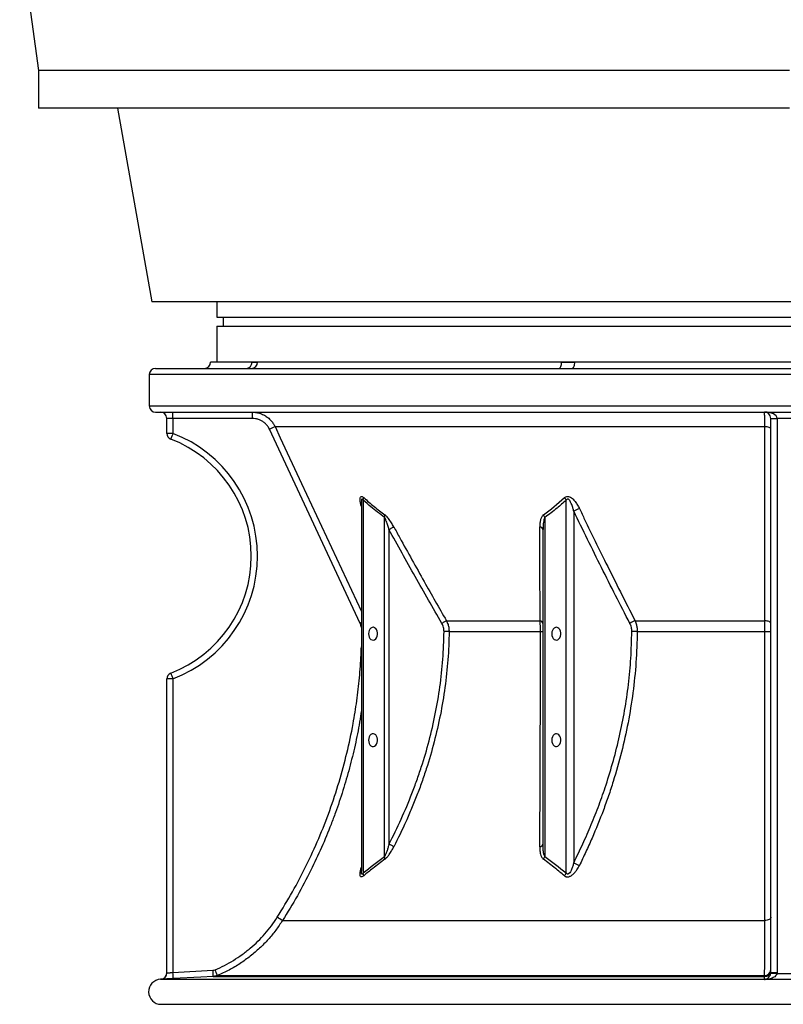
# Model space of a CAD drawing. Header units: millimetres. Extents: x 1512 to 2743, y 264 to 3453.
# Tile 1 of 7: x 1512 to 2123, y 264 to 1051. Entities that reach past the tile are written whole.
import ezdxf

# ---------------------------------------------------------------- set-up
doc = ezdxf.new("R2010")
doc.units = ezdxf.units.MM

msp = doc.modelspace()

# ---------------------------------------------------------------- linework, layer by layer
at = {"color": 7, "linetype": 'Continuous', "lineweight": 25}
for p, q in [((1512.5, 1120.23), (1527.5, 1010.23)), ((1527.5, 1010.23), (1527.5, 980.23)), ((2127.5, 1010.23), (1527.5, 1010.23)), ((2127.5, 980.23), (1527.5, 980.23)), ((1590.69, 980.23), (1618, 825.34)), ((2637, 825.34), (1618, 825.34)), ((1670, 825.34), (1670, 813.34)), ((1670, 813.34), (2585, 813.34)), ((1675, 813.34), (1675, 806.04)), ((1670, 806.04), (1670, 777.34)), ((1670, 806.04), (2585, 806.04)), ((1621, 772.34), (2634, 772.34)), ((1698.1, 777.34), (1665, 777.34)), ((1702.38, 777.34), (1698.1, 777.34)), ((1945.36, 777.34), (1702.38, 777.34)), ((1955.68, 777.34), (1945.36, 777.34)), ((2299.32, 777.34), (1955.68, 777.34)), ((1616, 767.34), (1616, 742.34)), ((1621, 737.34), (2634, 737.34)), ((1634.93, 732.34), (1630, 732.34)), ((1630, 720.41), (1630, 732.34)), ((1634.93, 732.34), (1634.93, 720.41)), ((1698.4, 732.34), (1634.93, 732.34)), ((2112.5, 732.34), (2117.5, 732.34)), ((2112.5, 289.71), (2112.5, 732.34)), ((2137.5, 732.34), (2117.5, 732.34)), ((2117.5, 732.34), (2117.5, 289.71)), ((1784.4, 568.58), (1712, 723.68)), ((1716.46, 725.79), (2107.72, 725.79)), ((1634.93, 720.41), (1630, 720.41)), ((1785.44, 665.52), (1785.44, 370.68)), ((1785.47, 665.43), (1785.47, 665.66)), ((1786.9, 666.94), (1786.9, 369.28)), ((1949.06, 369.28), (1949.06, 666.94)), ((1803.94, 382.38), (1803.94, 653.21)), ((1932.02, 653.21), (1932.02, 382.38)), ((1955.09, 658.22), (1955.09, 377.47)), ((1807.47, 643.63), (1807.47, 392.23)), ((1930.56, 392.23), (1930.56, 643.63)), ((1853.39, 570.7), (1928.22, 570.7)), ((2004.08, 570.7), (2107.76, 570.7)), ((1855.5, 562.06), (1928.51, 562.06)), ((2005.8, 562.06), (2107.79, 562.06)), ((1634.93, 524.26), (1630, 524.26)), ((1630, 289.33), (1630, 524.26)), ((1634.93, 524.26), (1634.93, 289.84)), ((1722.41, 331.22), (2107.71, 331.22)), ((1634.93, 289.84), (1666.89, 291.52)), ((1625.26, 284.34), (1624.98, 284.33)), ((1670.44, 287.3), (1667.08, 286.53)), ((1667.08, 286.53), (2107.51, 286.53)), ((1670.44, 287.3), (2107.58, 287.3)), ((2107.54, 284.08), (2107.51, 284.33)), ((2112.49, 289.36), (2112.5, 289.71)), ((2112.5, 289.71), (2117.5, 289.71)), ((1626, 264.34), (2629, 264.34))]:
    msp.add_line(p, q, dxfattribs=at)
at = {"color": 1, "linetype": 'Continuous', "lineweight": 25}
for p, q in [((2639, 767.34), (1616, 767.34)), ((1616, 742.34), (2639, 742.34)), ((1624.98, 284.33), (2107.51, 284.33)), ((1625.46, 264.34), (2629.54, 264.34))]:
    msp.add_line(p, q, dxfattribs=at)
at = {"color": 7, "linetype": 'Continuous', "lineweight": 25, "flags": 128}
for points in [[(1943.39, 772.34), (1943.77, 772.44), (1944.14, 772.72), (1944.48, 773.18), (1944.78, 773.8), (1945.03, 774.56), (1945.21, 775.43), (1945.32, 776.36), (1945.36, 777.34)], [(1955.68, 777.34), (1955.65, 776.36), (1955.54, 775.43), (1955.37, 774.56), (1955.14, 773.8), (1954.86, 773.18), (1954.54, 772.72), (1954.19, 772.44), (1953.83, 772.34)], [(2112.5, 723.68), (2112.41, 724.08), (2112.14, 724.47), (2111.7, 724.82), (2111.11, 725.14), (2110.39, 725.4), (2109.56, 725.61), (2108.66, 725.74), (2107.72, 725.79)], [(2107.76, 570.7), (2107.76, 579.76), (2107.75, 616), (2107.72, 725.79)], [(1807.47, 643.63), (1808.05, 643.95), (1808.62, 644.26), (1809.18, 644.57), (1809.7, 644.86), (1810.18, 645.12), (1810.61, 645.36), (1810.99, 645.57), (1811.3, 645.74)], [(1853.39, 570.7), (1853.07, 570.51), (1852.7, 570.3), (1852.28, 570.06), (1851.82, 569.79), (1851.33, 569.51), (1850.81, 569.21), (1850.27, 568.9), (1849.73, 568.58)], [(2112.5, 568.58), (2112.41, 568.98), (2112.14, 569.37), (2111.71, 569.72), (2111.13, 570.04), (2110.41, 570.3), (2109.59, 570.51), (2108.7, 570.64), (2107.76, 570.7)], [(1791.19, 560.39), (1791.32, 559.01), (1791.71, 557.74), (1792.33, 556.66), (1793.13, 555.86), (1794.06, 555.39), (1795.04, 555.3), (1796, 555.58), (1796.87, 556.22), (1797.59, 557.17), (1798.1, 558.35), (1798.37, 559.69), (1798.37, 561.08), (1798.1, 562.42), (1797.59, 563.61), (1796.87, 564.55), (1796, 565.19), (1795.04, 565.47), (1794.06, 565.38), (1793.13, 564.92), (1792.33, 564.11), (1791.71, 563.04), (1791.32, 561.76), (1791.19, 560.39)], [(1855.5, 562.06), (1855.13, 562.07), (1854.7, 562.07), (1854.23, 562.08), (1853.73, 562.08), (1853.19, 562.09), (1852.63, 562.1), (1852.05, 562.1), (1851.46, 562.11)], [(1937.56, 560.39), (1937.69, 559.01), (1938.08, 557.74), (1938.7, 556.66), (1939.51, 555.86), (1940.43, 555.39), (1941.41, 555.3), (1942.37, 555.58), (1943.24, 556.22), (1943.96, 557.17), (1944.47, 558.35), (1944.74, 559.69), (1944.74, 561.08), (1944.47, 562.42), (1943.96, 563.61), (1943.24, 564.55), (1942.37, 565.19), (1941.41, 565.47), (1940.43, 565.38), (1939.51, 564.92), (1938.7, 564.11), (1938.08, 563.04), (1937.69, 561.76), (1937.56, 560.39)], [(2005.8, 562.06), (2005.26, 562.07), (2004.72, 562.07), (2004.16, 562.08), (2003.6, 562.08), (2003.05, 562.09), (2002.51, 562.1), (2001.99, 562.1), (2001.49, 562.11)], [(1791.19, 475.39), (1791.32, 474.01), (1791.71, 472.74), (1792.33, 471.66), (1793.13, 470.86), (1794.06, 470.39), (1795.04, 470.3), (1796, 470.58), (1796.87, 471.22), (1797.59, 472.17), (1798.1, 473.35), (1798.37, 474.69), (1798.37, 476.08), (1798.1, 477.42), (1797.59, 478.61), (1796.87, 479.55), (1796, 480.19), (1795.04, 480.47), (1794.06, 480.38), (1793.13, 479.91), (1792.33, 479.11), (1791.71, 478.04), (1791.32, 476.76), (1791.19, 475.39)], [(1937.56, 475.39), (1937.69, 474.01), (1938.08, 472.74), (1938.7, 471.66), (1939.51, 470.86), (1940.43, 470.39), (1941.41, 470.3), (1942.37, 470.58), (1943.24, 471.22), (1943.96, 472.17), (1944.47, 473.35), (1944.74, 474.69), (1944.74, 476.08), (1944.47, 477.42), (1943.96, 478.61), (1943.24, 479.55), (1942.37, 480.19), (1941.41, 480.47), (1940.43, 480.38), (1939.51, 479.91), (1938.7, 479.11), (1938.08, 478.04), (1937.69, 476.76), (1937.56, 475.39)], [(1811.34, 390.23), (1811.02, 390.39), (1810.64, 390.59), (1810.2, 390.82), (1809.72, 391.07), (1809.19, 391.34), (1808.63, 391.63), (1808.06, 391.93), (1807.47, 392.23)], [(2112.5, 333.9), (2112.41, 333.39), (2112.14, 332.9), (2111.7, 332.45), (2111.11, 332.04), (2110.38, 331.71), (2109.56, 331.46), (2108.65, 331.29), (2107.71, 331.22)], [(1667.08, 286.53), (1657.09, 286), (1635.12, 284.85)], [(2107.51, 284.33), (2107.51, 284.71), (2107.51, 286.53)], [(2112.49, 289.36), (2112.59, 289.35), (2112.87, 289.33), (2113.33, 289.3), (2113.96, 289.26), (2114.71, 289.21), (2115.57, 289.15), (2116.51, 289.08), (2117.48, 289.02)]]:
    msp.add_lwpolyline(points, dxfattribs=at)
at = {"color": 1, "linetype": 'Continuous', "lineweight": 25, "flags": 128}
for points in [[(1716.46, 725.79), (1720.69, 716.73), (1737.61, 680.48), (1785.44, 578.03)], [(1785.44, 569.07), (1785.26, 568.98), (1784.4, 568.58)]]:
    msp.add_lwpolyline(points, dxfattribs=at)
at = {"color": 7, "linetype": 'Continuous', "lineweight": 25}
for centre, radius, start, end in [((1621, 767.34), 5, 90, 180), ((1660, 777.34), 5, 270, 0), ((1693.27, 777.17), 4.83, 272.20491, 2.04613), ((1697.57, 777.15), 4.81, 272.51355, 2.30944), ((1621, 742.34), 5, 180, 270), ((1625, 732.34), 5, 0, 90), ((1545.34, 733.59), 89.6, 359.20102, 2.39919), ((1608.81, 733.59), 89.6, 359.20102, 2.39919), ((2107.5, 732.34), 5, 0, 90), ((1619.41, 924.86), 221.47, 294.71358, 295.99036), ((1635, 720.41), 5, 180, 249.07517), ((1723.39, 685.26), 95.19, 158.32864, 161.32374), ((1597.5, 622.34), 100, 290.92483, 69.07517), ((1597.43, 622.34), 105, 290.92483, 69.07517), ((1782.51, 669.03), 4.86, 334.57645, 0.3235), ((1941.91, 663.68), 7.85, 24.52574, 43.17175), ((1798.99, 655.08), 5.28, 339.28752, 2.65404), ((1924.86, 650.6), 7.62, 20.05048, 38.31645), ((1965.29, 642.35), 18.86, 107.5881, 122.7316), ((1927.76, 642.84), 2.91, 15.6688, 85.73247), ((1927.85, 567.94), 2.78, 13.35706, 82.3626), ((2010.23, 553.5), 18.27, 109.65837, 124.30674), ((1928.84, 593.45), 31.39, 269.40224, 273.14212), ((2108.92, 688.6), 126.54, 269.48761, 271.61938), ((1635, 524.26), 5, 110.92483, 180), ((1723.37, 559.41), 95.17, 198.67606, 201.6718), ((1927.84, 393.07), 2.85, 273.32635, 342.95116), ((1798.99, 380.51), 5.29, 357.19644, 20.63313), ((1924.86, 384.98), 7.62, 321.70311, 340.03184), ((1965.26, 392.71), 18.32, 236.28371, 251.92394), ((1782.41, 367.32), 4.9, 356.41805, 23.639), ((1941.87, 372.28), 7.79, 317.42717, 337.35778), ((1625.75, 186.16), 174.32, 56.32185, 57.9455), ((1577.16, 285.57), 89.93, 0.60749, 3.7916), ((1578.05, 252.43), 98.76, 20.67546, 23.56096), ((2107.5, 291.52), 5, 270.09083, 359.96089), ((2107.7, 292.1), 4.81, 268.6734, 357.61807), ((1625.5, 274.34), 10, 93, 269.75722), ((1625, 289.33), 5, 272.9864, 360), ((1625, 289.33), 5, 295.37631, 0), ((1545.23, 283.9), 89.89, 0.60728, 3.7925), ((2107.5, 289.33), 5.01, 270.11924, 279.36339), ((2108.39, 282.93), 1.47, 61.34493, 92.83338), ((1626, 392.34), 128, 269.75722, 270)]:
    msp.add_arc(centre, radius, start, end, dxfattribs=at)
at = {"color": 1, "linetype": 'Continuous', "lineweight": 25}
msp.add_arc((1625, 289.33), 5, 272.99999, 295.37631, dxfattribs=at)
at = {"color": 7, "linetype": 'Continuous', "lineweight": 25}
msp.add_ellipse((2107.5, 732.34), major_axis=(10, 0), ratio=0.5, start_param=0, end_param=1.570796, dxfattribs=at)
for points, knots in [([(1698.1, 777.34), (1699.29, 777.31), (1700.7, 777.27), (1702.16, 777.33), (1702.38, 777.34)], [0, 0, 0, 0, 0.853464, 1, 1, 1, 1]), ([(1945.36, 777.34), (1948.29, 777.31), (1951.72, 777.27), (1955.18, 777.33), (1955.68, 777.34)], [0, 0, 0, 0, 0.853463, 1, 1, 1, 1]), ([(1698.33, 737.34), (1699.44, 737.29), (1701.69, 737.18), (1704.96, 736.3), (1708.07, 734.92), (1710.87, 733.04), (1713.34, 730.7), (1715.21, 728.25), (1716.1, 726.51), (1716.46, 725.79)], [0, 0, 0, 0, 0.146682, 0.297619, 0.444313, 0.595265, 0.74192, 0.892836, 1, 1, 1, 1]), ([(1712, 723.68), (1711.73, 724.22), (1711.07, 725.51), (1709.67, 727.35), (1707.83, 729.1), (1705.71, 730.52), (1703.4, 731.56), (1700.93, 732.21), (1699.24, 732.3), (1698.4, 732.34)], [0, 0, 0, 0, 0.10715, 0.255922, 0.404695, 0.553522, 0.702351, 0.851175, 1, 1, 1, 1]), ([(2107.72, 725.79), (2107.71, 726.77), (2107.7, 728.77), (2107.67, 731.36), (2107.64, 733.58), (2107.61, 735.33), (2107.57, 736.58), (2107.53, 737.24), (2107.51, 737.31), (2107.5, 737.34)], [0, 0, 0, 0, 0.146516, 0.29728, 0.44377, 0.594502, 0.741091, 0.891928, 1, 1, 1, 1]), ([(1787.37, 669.06), (1790.11, 666.59), (1792.89, 664.2), (1798.52, 659.62), (1801.38, 657.42), (1804.27, 655.32)], [0, 0, 0, 0, 0.5, 0.5, 1, 1, 1, 1]), ([(1947.64, 669.06), (1948.01, 669.33), (1948.74, 669.89), (1950.18, 670.12), (1951.79, 669.76), (1953.75, 668.62), (1955.82, 666.53), (1957.75, 663.82), (1958.92, 661.7), (1959.5, 660.52), (1959.59, 660.33)], [0, 0, 0, 0, 0.096618, 0.193824, 0.278677, 0.391853, 0.579497, 0.770646, 0.962308, 1, 1, 1, 1]), ([(1803.94, 653.21), (1800.27, 655.95), (1794.49, 660.27), (1788.93, 665.15), (1786.9, 666.94)], [0, 0, 0, 0, 0.633679, 1, 1, 1, 1]), ([(1949.06, 666.94), (1946.65, 664.84), (1941.09, 659.96), (1935.31, 655.66), (1932.02, 653.21)], [0, 0, 0, 0, 0.432718, 1, 1, 1, 1]), ([(1955.09, 658.22), (1955.05, 658.41), (1954.79, 659.45), (1954.22, 661.52), (1953.29, 664.19), (1952.24, 666.35), (1951.32, 667.48), (1950.75, 667.83), (1950.37, 667.94), (1949.98, 667.89), (1949.48, 667.6), (1949.23, 667.22), (1949.06, 666.94)], [0, 0, 0, 0, 0.045667, 0.245147, 0.494051, 0.690291, 0.78892, 0.819104, 0.850106, 0.884324, 0.918697, 1, 1, 1, 1]), ([(1807.47, 643.63), (1807.18, 644.66), (1806.54, 646.92), (1805.52, 649.92), (1804.61, 652.14), (1804.07, 652.99), (1803.94, 653.21)], [0, 0, 0, 0, 0.306889, 0.678123, 0.917786, 1, 1, 1, 1]), ([(1811.3, 645.74), (1810.72, 646.77), (1809.4, 649.11), (1807.32, 652.17), (1805.48, 654.36), (1804.54, 655.11), (1804.27, 655.32)], [0, 0, 0, 0, 0.284647, 0.643358, 0.899224, 1, 1, 1, 1]), ([(1930.84, 655.32), (1930.35, 654.82), (1929.33, 653.78), (1928.54, 651.44), (1928.04, 648.76), (1928, 646.75), (1927.98, 645.74)], [0, 0, 0, 0, 0.217418, 0.446791, 0.720935, 1, 1, 1, 1]), ([(1932.02, 653.21), (1931.77, 652.69), (1931.21, 651.53), (1930.68, 648.29), (1930.61, 645.58), (1930.56, 643.63)], [0, 0, 0, 0, 0.187436, 0.412811, 1, 1, 1, 1]), ([(1999.93, 568.58), (1992.33, 583.44), (1977.13, 613.14), (1962.44, 643.19), (1955.09, 658.22)], [0, 0, 0, 0, 0.499952, 1, 1, 1, 1]), ([(1959.59, 660.33), (1961, 657.42), (1968.03, 642.88), (1982.69, 612.89), (1996.3, 586.05), (2004.08, 570.7)], [0, 0, 0, 0, 0.096711, 0.483557, 1, 1, 1, 1]), ([(1811.3, 645.74), (1812.91, 642.82), (1820.95, 628.22), (1834.88, 603.15), (1847.44, 581.13), (1853.39, 570.7)], [0, 0, 0, 0, 0.116222, 0.581113, 1, 1, 1, 1]), ([(1928.22, 570.7), (1928.21, 573.59), (1928.16, 588.05), (1928.08, 613.03), (1928.01, 635.22), (1927.98, 645.74)], [0, 0, 0, 0, 0.116222, 0.581114, 1, 1, 1, 1]), ([(1849.73, 568.58), (1842.59, 581.04), (1828.33, 605.96), (1814.42, 631.07), (1807.47, 643.63)], [0, 0, 0, 0, 0.499976, 1, 1, 1, 1]), ([(1851.46, 562.11), (1851.48, 563.25), (1851.33, 564.36), (1850.89, 566), (1850.7, 566.54), (1850.26, 567.58), (1850.01, 568.09), (1849.73, 568.58)], [0, 0, 0, 0, 0.5, 0.5, 0.75, 0.75, 1, 1, 1, 1]), ([(1853.39, 570.7), (1853.85, 569.7), (1854.7, 567.86), (1855.39, 564.92), (1855.46, 563.02), (1855.5, 562.06)], [0, 0, 0, 0, 0.366145, 0.67901, 1, 1, 1, 1]), ([(1928.51, 562.06), (1928.5, 563.17), (1928.49, 565.21), (1928.39, 568.13), (1928.28, 569.83), (1928.22, 570.7)], [0, 0, 0, 0, 0.370502, 0.681439, 1, 1, 1, 1]), ([(2001.49, 562.11), (2001.5, 563.25), (2001.37, 564.37), (2000.97, 566), (2000.8, 566.54), (2000.41, 567.59), (2000.18, 568.09), (1999.93, 568.58)], [0, 0, 0, 0, 0.5, 0.5, 0.75, 0.75, 1, 1, 1, 1]), ([(2004.08, 570.7), (2004.47, 569.66), (2005.17, 567.79), (2005.71, 564.85), (2005.77, 563), (2005.8, 562.06)], [0, 0, 0, 0, 0.383659, 0.687919, 1, 1, 1, 1]), ([(2107.79, 562.06), (2107.79, 563.17), (2107.79, 565.41), (2107.78, 568.32), (2107.77, 570.03), (2107.76, 570.7)], [0, 0, 0, 0, 0.372688, 0.756165, 1, 1, 1, 1]), ([(1807.47, 392.23), (1814.31, 405.43), (1820.45, 418.94), (1827.18, 436.24), (1828.48, 439.73), (1830.98, 446.71), (1832.17, 450.2), (1835.61, 460.73), (1837.68, 467.79), (1843.29, 489.09), (1846.18, 503.46), (1850.18, 532.52), (1851.3, 547.22), (1851.46, 562.11)], [0, 0, 0, 0, 0.25, 0.25, 0.3125, 0.3125, 0.375, 0.375, 0.5, 0.5, 0.75, 0.75, 1, 1, 1, 1]), ([(1855.5, 562.06), (1855.33, 547.02), (1854.22, 532.16), (1850.2, 502.77), (1847.31, 488.25), (1841.69, 466.7), (1839.61, 459.56), (1836.17, 448.91), (1834.97, 445.37), (1832.46, 438.31), (1831.16, 434.79), (1828.45, 427.78), (1827.05, 424.3), (1824.16, 417.37), (1822.66, 413.93), (1818.04, 403.66), (1814.78, 396.9), (1811.34, 390.23)], [0, 0, 0, 0, 0.25, 0.25, 0.5, 0.5, 0.625, 0.625, 0.6875, 0.6875, 0.75, 0.75, 0.8125, 0.8125, 0.875, 0.875, 1, 1, 1, 1]), ([(1928, 390.23), (1928.07, 403.54), (1928.14, 417.17), (1928.22, 434.62), (1928.23, 438.13), (1928.26, 445.18), (1928.28, 448.73), (1928.3, 455.85), (1928.32, 459.42), (1928.34, 466.61), (1928.35, 470.21), (1928.41, 488.26), (1928.44, 502.83), (1928.49, 532.24), (1928.51, 547.08), (1928.51, 562.06)], [0, 0, 0, 0, 0.25, 0.25, 0.3125, 0.3125, 0.375, 0.375, 0.4375, 0.4375, 0.5, 0.5, 0.75, 0.75, 1, 1, 1, 1]), ([(1955.09, 377.47), (1957.55, 382.46), (1962.45, 392.44), (1969.16, 407.84), (1975.37, 423.57), (1981.35, 440.63), (1986.92, 459.04), (1991.89, 478.81), (1995.93, 499.08), (1998.93, 519.8), (2000.94, 540.9), (2001.31, 555.04), (2001.49, 562.11)], [0, 0, 0, 0, 0.088496, 0.176991, 0.26608, 0.355167, 0.460981, 0.56687, 0.672671, 0.78175, 0.890929, 1, 1, 1, 1]), ([(2005.8, 562.06), (2005.63, 545.56), (2004.45, 529.29), (2000.21, 497.16), (1997.15, 481.3), (1991.22, 457.82), (1989.03, 450.04), (1985.4, 438.45), (1984.14, 434.6), (1981.51, 426.94), (1980.15, 423.14), (1975.92, 411.82), (1972.9, 404.37), (1968.11, 393.34), (1966.46, 389.7), (1963.09, 382.45), (1961.35, 378.86), (1959.58, 375.29)], [0, 0, 0, 0, 0.25, 0.25, 0.5, 0.5, 0.625, 0.625, 0.6875, 0.6875, 0.75, 0.75, 0.875, 0.875, 0.9375, 0.9375, 1, 1, 1, 1]), ([(2107.71, 331.22), (2107.71, 339.84), (2107.72, 348.6), (2107.73, 366.41), (2107.73, 375.45), (2107.74, 393.81), (2107.75, 403.13), (2107.76, 422.05), (2107.76, 431.65), (2107.77, 446.27), (2107.77, 451.17), (2107.77, 461.06), (2107.78, 466.02), (2107.78, 480.97), (2107.78, 491), (2107.79, 506.14), (2107.79, 511.2), (2107.79, 521.34), (2107.79, 526.42), (2107.79, 541.66), (2107.79, 551.85), (2107.79, 562.06)], [0, 0, 0, 0, 0.125, 0.125, 0.25, 0.25, 0.375, 0.375, 0.5, 0.5, 0.5625, 0.5625, 0.625, 0.625, 0.75, 0.75, 0.8125, 0.8125, 0.875, 0.875, 1, 1, 1, 1]), ([(1807.47, 392.23), (1807.25, 391.37), (1807.01, 390.51), (1806.52, 388.8), (1806.26, 387.95), (1805.7, 386.27), (1805.4, 385.43), (1804.9, 384.22), (1804.73, 383.82), (1804.45, 383.25), (1804.35, 383.07), (1804.15, 382.71), (1804.05, 382.54), (1803.94, 382.38)], [0, 0, 0, 0, 0.25, 0.25, 0.5, 0.5, 0.75, 0.75, 0.875, 0.875, 0.9375, 0.9375, 1, 1, 1, 1]), ([(1804.27, 380.25), (1804.27, 380.26), (1804.87, 380.69), (1806.09, 381.91), (1807.88, 384.27), (1809.66, 387.06), (1810.78, 389.17), (1811.34, 390.23)], [0, 0, 0, 0, 0.001175, 0.221917, 0.442144, 0.72078, 1, 1, 1, 1]), ([(1928, 390.23), (1928.02, 389.16), (1928.06, 386.76), (1928.65, 383.62), (1929.66, 381.31), (1930.56, 380.51), (1930.84, 380.25)], [0, 0, 0, 0, 0.281893, 0.634672, 0.886614, 1, 1, 1, 1]), ([(1932.02, 382.38), (1931.91, 382.54), (1931.82, 382.71), (1931.65, 383.07), (1931.57, 383.26), (1931.37, 383.83), (1931.26, 384.22), (1931.08, 385.03), (1931.01, 385.44), (1930.88, 386.27), (1930.83, 386.69), (1930.7, 387.95), (1930.64, 388.8), (1930.57, 390.51), (1930.56, 391.37), (1930.56, 392.23)], [0, 0, 0, 0, 0.0625, 0.0625, 0.125, 0.125, 0.25, 0.25, 0.375, 0.375, 0.5, 0.5, 0.75, 0.75, 1, 1, 1, 1]), ([(1804.27, 380.25), (1801.03, 377.85), (1795.32, 373.59), (1789.73, 369), (1787.3, 367.01)], [0, 0, 0, 0, 0.565694, 1, 1, 1, 1]), ([(1947.6, 367.01), (1945.21, 369), (1939.69, 373.59), (1934.04, 377.85), (1930.84, 380.25)], [0, 0, 0, 0, 0.434306, 1, 1, 1, 1]), ([(1947.6, 367.01), (1947.83, 366.83), (1948.07, 366.66), (1948.45, 366.46), (1948.59, 366.4), (1948.87, 366.29), (1949.01, 366.25), (1949.46, 366.14), (1949.77, 366.11), (1950.25, 366.11), (1950.42, 366.13), (1950.75, 366.17), (1950.91, 366.2), (1951.41, 366.32), (1951.74, 366.43), (1952.39, 366.72), (1952.7, 366.88), (1953.3, 367.26), (1953.6, 367.46), (1954.17, 367.9), (1954.44, 368.14), (1955.24, 368.88), (1955.73, 369.41), (1956.65, 370.51), (1957.07, 371.08), (1958.27, 372.83), (1958.96, 374.05), (1959.58, 375.29)], [0, 0, 0, 0, 0.0625, 0.0625, 0.09375, 0.09375, 0.125, 0.125, 0.1875, 0.1875, 0.21875, 0.21875, 0.25, 0.25, 0.3125, 0.3125, 0.375, 0.375, 0.4375, 0.4375, 0.5, 0.5, 0.625, 0.625, 0.75, 0.75, 1, 1, 1, 1]), ([(1955.09, 377.47), (1954.85, 376.56), (1954.37, 374.74), (1953.48, 372.3), (1952.5, 370.28), (1951.62, 369.04), (1950.89, 368.53), (1950.48, 368.39), (1950.12, 368.38), (1949.64, 368.56), (1949.3, 368.91), (1949.11, 369.21), (1949.06, 369.28)], [0, 0, 0, 0, 0.2266794, 0.4530653, 0.6194144, 0.7631154, 0.807732, 0.8354376, 0.8716417, 0.9031471, 0.9764073, 1, 1, 1, 1]), ([(1668.57, 291.9), (1673.68, 294.06), (1678.58, 296.58), (1685.62, 300.9), (1687.91, 302.43), (1691.26, 304.85), (1692.37, 305.69), (1694.55, 307.4), (1695.63, 308.27), (1700.89, 312.73), (1704.8, 316.58), (1711.99, 324.82), (1715.29, 329.22), (1718.27, 333.9)], [0, 0, 0, 0, 0.25, 0.25, 0.375, 0.375, 0.4375, 0.4375, 0.5, 0.5, 0.75, 0.75, 1, 1, 1, 1]), ([(1722.41, 331.22), (1720.65, 328.59), (1717.13, 323.34), (1710.99, 315.98), (1704.23, 309.06), (1696.75, 302.64), (1688.61, 296.8), (1679.84, 291.55), (1673.59, 288.72), (1670.44, 287.3)], [0, 0, 0, 0, 0.137243, 0.274487, 0.41572, 0.556953, 0.701825, 0.850304, 1, 1, 1, 1]), ([(2107.58, 287.3), (2107.6, 289.55), (2107.61, 292.17), (2107.63, 298.14), (2107.64, 301.49), (2107.65, 307.06), (2107.66, 309.01), (2107.67, 312.05), (2107.67, 313.09), (2107.67, 315.2), (2107.68, 316.27), (2107.69, 321.71), (2107.7, 326.33), (2107.71, 331.22)], [0, 0, 0, 0, 0.25, 0.25, 0.5, 0.5, 0.625, 0.625, 0.6875, 0.6875, 0.75, 0.75, 1, 1, 1, 1]), ([(1635.12, 284.85), (1634.43, 284.82), (1632.61, 284.72), (1629.85, 284.58), (1627.31, 284.45), (1625.59, 284.36), (1625.37, 284.35), (1625.26, 284.34)], [0, 0, 0, 0, 0.134497, 0.351186, 0.567571, 0.783795, 1, 1, 1, 1]), ([(1630, 289.33), (1630, 289.33), (1630.03, 289.34), (1630.13, 289.35), (1630.16, 289.35), (1630.26, 289.36), (1630.31, 289.37), (1630.5, 289.39), (1630.65, 289.4), (1631.01, 289.44), (1631.22, 289.46), (1631.67, 289.51), (1631.92, 289.53), (1632.46, 289.59), (1632.74, 289.62), (1633.33, 289.68), (1633.64, 289.71), (1634.28, 289.78), (1634.6, 289.81), (1634.93, 289.84)], [0, 0, 0, 0, 0.125, 0.125, 0.1875, 0.1875, 0.25, 0.25, 0.375, 0.375, 0.5, 0.5, 0.625, 0.625, 0.75, 0.75, 0.875, 0.875, 1, 1, 1, 1]), ([(2107.54, 284.08), (2107.55, 284.08), (2107.8, 284.22), (2108.06, 284.31), (2108.31, 284.39)], [0, 0, 0, 0, 0.0096136, 1, 1, 1, 1]), ([(2109.09, 284.22), (2108.84, 284.19), (2108.33, 284.14), (2107.81, 284.1), (2107.55, 284.08), (2107.54, 284.08)], [0, 0, 0, 0, 0.493745, 0.98757, 1, 1, 1, 1]), ([(2147.46, 284.08), (2140.8, 284.11), (2127.5, 284.17), (2114.2, 284.11), (2107.54, 284.08)], [0, 0, 0, 0, 0.5, 1, 1, 1, 1]), ([(2108.31, 284.39), (2108.66, 284.5), (2109.37, 284.72), (2110.42, 285.38), (2111.43, 286.35), (2112.14, 287.7), (2112.42, 288.68), (2112.47, 289.18), (2112.49, 289.36)], [0, 0, 0, 0, 0.180318, 0.364542, 0.675316, 0.853049, 0.945971, 1, 1, 1, 1]), ([(2117.48, 289.02), (2117.4, 288.71), (2117.28, 288.22), (2116.68, 287.29), (2115.32, 286.04), (2113.26, 285.11), (2111.07, 284.48), (2109.75, 284.3), (2109.09, 284.22)], [0, 0, 0, 0, 0.0861971, 0.1395709, 0.3101213, 0.6124894, 0.8064053, 1, 1, 1, 1])]:
    msp.add_open_spline(points, degree=3, knots=knots, dxfattribs=at)
at = {"color": 1, "linetype": 'Continuous', "lineweight": 25}
for points, knots in [([(1785.44, 661.92), (1785.32, 662.35), (1784.95, 663.75), (1784.59, 665.82), (1784.41, 668.03), (1784.64, 669.46), (1785.24, 670.07), (1785.98, 670.03), (1786.73, 669.6), (1787.19, 669.21), (1787.37, 669.06)], [0, 0, 0, 0, 0.095038, 0.306792, 0.480046, 0.654326, 0.753038, 0.852125, 0.943999, 1, 1, 1, 1]), ([(1786.9, 666.94), (1786.81, 667.09), (1786.67, 667.34), (1786.44, 667.65), (1786.23, 667.85), (1786.02, 667.94), (1785.85, 667.89), (1785.7, 667.71), (1785.49, 667.13), (1785.42, 666.37), (1785.44, 665.72), (1785.44, 665.66)], [0, 0, 0, 0, 0.110627, 0.187719, 0.270118, 0.345219, 0.422873, 0.493183, 0.59143, 0.960477, 1, 1, 1, 1]), ([(1785.44, 565.35), (1785.39, 565.63), (1785.21, 566.75), (1784.75, 567.8), (1784.4, 568.58)], [0, 0, 0, 0, 0.2472522, 1, 1, 1, 1]), ([(1718.27, 333.9), (1722.39, 340.62), (1730.63, 354.06), (1741.63, 375.11), (1751.58, 396.78), (1760.33, 419.08), (1767.84, 441.85), (1774.08, 465.01), (1778.66, 486.69), (1781.88, 506.76), (1783.98, 525.15), (1785.17, 539.55), (1785.38, 547.82), (1785.44, 549.92)], [0, 0, 0, 0, 0.103294, 0.206588, 0.31114, 0.415692, 0.520401, 0.625191, 0.7299, 0.810703, 0.89158, 0.972457, 1, 1, 1, 1]), ([(1785.44, 499.09), (1784.99, 495.96), (1783.68, 486.65), (1780.47, 471.32), (1776.07, 453.13), (1770.85, 435.14), (1765.8, 420.16), (1760.11, 404.95), (1753.74, 389.52), (1744.8, 370.47), (1734.51, 350.91), (1726.45, 337.79), (1722.41, 331.22)], [0, 0, 0, 0, 0.052562, 0.156147, 0.259827, 0.363507, 0.467092, 0.522462, 0.633223, 0.744216, 0.87193, 1, 1, 1, 1]), ([(1787.3, 367.01), (1786.94, 366.74), (1786.21, 366.2), (1785.32, 366.03), (1784.68, 366.46), (1784.42, 367.42), (1784.41, 368.69), (1784.6, 370.36), (1784.94, 372.11), (1785.31, 373.45), (1785.44, 373.89)], [0, 0, 0, 0, 0.113812, 0.22797, 0.329826, 0.469347, 0.583608, 0.698153, 0.901627, 1, 1, 1, 1]), ([(1786.9, 369.28), (1786.73, 369.02), (1786.47, 368.64), (1786.12, 368.4), (1785.9, 368.38), (1785.74, 368.52), (1785.54, 368.93), (1785.43, 369.64), (1785.46, 370.35), (1785.47, 370.63)], [0, 0, 0, 0, 0.2070279, 0.2979203, 0.3847617, 0.4721445, 0.5505009, 0.823609, 1, 1, 1, 1])]:
    msp.add_open_spline(points, degree=3, knots=knots, dxfattribs=at)
at = {"color": 7, "linetype": 'Continuous', "lineweight": 25}
for points in [[(1930.84, 655.32), (1936.6, 659.51), (1942.19, 664.12), (1947.64, 669.06)], [(1786.9, 369.28), (1792.5, 373.85), (1798.17, 378.25), (1803.94, 382.38)], [(1932.02, 382.38), (1937.79, 378.25), (1943.46, 373.85), (1949.06, 369.28)], [(1666.89, 291.52), (1667.47, 291.55), (1668.03, 291.68), (1668.57, 291.9)], [(2107.51, 286.53), (2107.52, 286.56), (2107.55, 286.72), (2107.57, 287.07), (2107.58, 287.3)], [(2117.5, 289.71), (2117.5, 289.48), (2117.49, 289.25), (2117.48, 289.02)], [(2117.48, 289.02), (2124.16, 289.04), (2130.84, 289.04), (2137.52, 289.02)]]:
    msp.add_open_spline(points, degree=3, dxfattribs=at)

doc.saveas('drawing.dxf')
